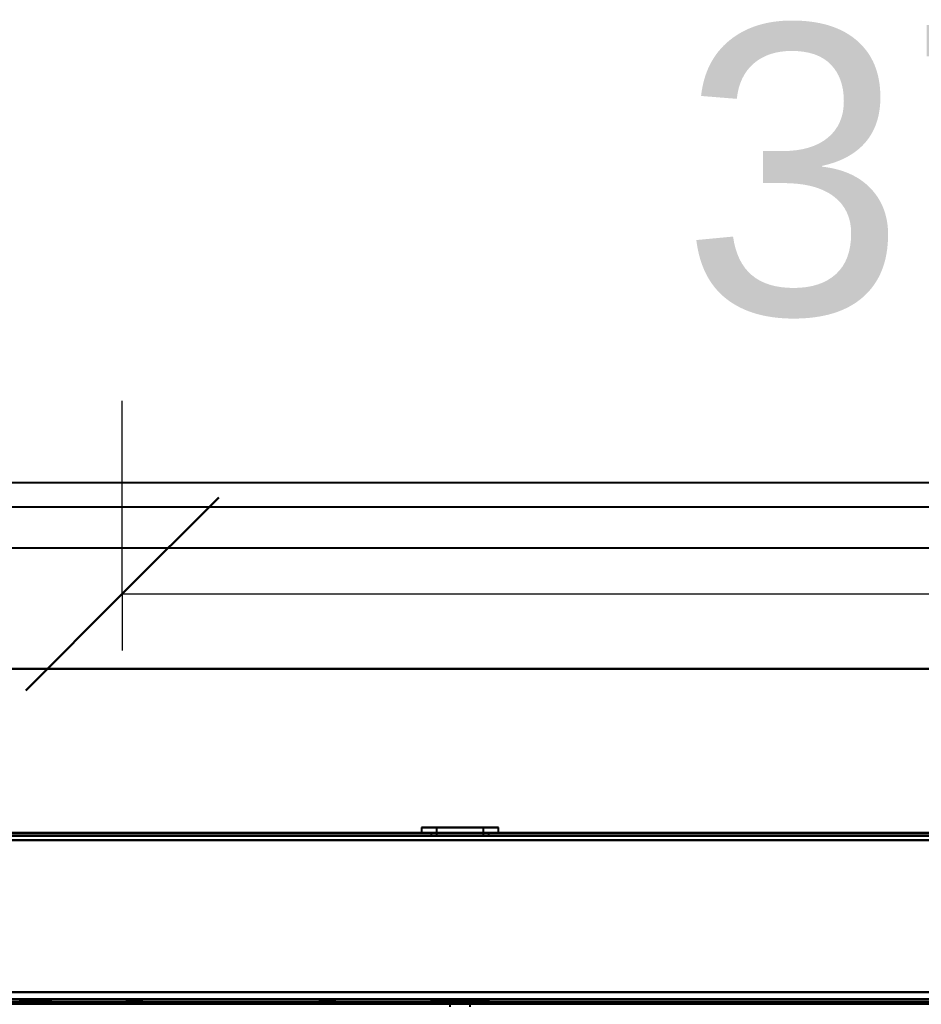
# Model space of a CAD drawing. Header units: millimetres. Extents: x -1321 to 1388, y -120 to 1267.
# Tile 83 of 88: x -391 to -204, y 1063 to 1267. Entities that reach past the tile are written whole.
import ezdxf

# ---------------------------------------------------------------- set-up
doc = ezdxf.new("R2010")
doc.units = ezdxf.units.MM
for name, color, linetype, lineweight in [('A-ANNO-DIMS', 211, 'Continuous', 30), ('A-ANNO-DIMS-20', 211, 'Continuous', 30), ('A-GENM', 13, 'Continuous', 40), ('G-IMPT', 8, 'Continuous', 40)]:
    doc.layers.add(name, color=color, linetype=linetype, lineweight=lineweight)
doc.styles.add('Arial_1', font='arial.ttf', dxfattribs={"height": 60})
doc.dimstyles.new('Linéaire', dxfattribs={"dimscale": 304.8, "dimtxt": 61.215564, "dimasz": 0.131234, "dimexe": 0.131234, "dimexo": 0.131234, "dimgap": 0.131234, "dimtad": 1, "dimdec": 0, "dimzin": 0, "dimdsep": 46, "dimtxsty": 'Arial_1', "dimblk1": 'OBLIQUE', "dimblk2": 'OBLIQUE', "dimsah": 1, "dimcen": 0.09, "dimazin": 0, "dimtfac": 1, "dimtdec": 4, "dimtix": 1, "dimtmove": 0, "dimatfit": 3, "dimfxl": 1, "dimtvp": 1, "dimtfill": 1, "dimtolj": 1, "dimtzin": 0, "dimarcsym": 2})

# ---------------------------------------------------------------- blocks, each defined once
blk = doc.blocks.new('Nexa Toit - 1000-768948-Droite')
at = {"layer": 'A-GENM'}
for p, q in [((490, 1170.87), (-490, 1170.87)), ((490, 1170.87), (-490, 1170.87)), ((490, 1165.87), (-490, 1165.87)), ((490, 1165.87), (-490, 1165.87)), ((490, 1157.37), (-490, 1157.37)), ((490, 1157.37), (-490, 1157.37)), ((-490, 1132.37), (490, 1132.37)), ((490, 1132.37), (-490, 1132.37)), ((490, 1132.37), (-490, 1132.37)), ((-490, 1132.37), (490, 1132.37)), ((490, 1098.37), (-490, 1098.37)), ((-490, 1098.37), (490, 1098.37))]:
    blk.add_line(p, q, dxfattribs=at)
blk = doc.blocks.new('NEXA 1500 CALQUES_dwg-769064-Droite')
at = {"layer": 'G-IMPT'}
for p, q in [((-307.95, 1099.47), (-307.95, 1098.37)), ((-307.95, 1099.47), (-307.95, 1098.37)), ((-292.66, 1099.47), (-307.95, 1099.47)), ((-292.66, 1099.47), (-307.95, 1099.47)), ((-307.95, 1099.47), (-292.66, 1099.47)), ((-307.95, 1099.47), (-292.66, 1099.47)), ((-292.05, 1099.47), (-307.34, 1099.47)), ((-292.05, 1099.47), (-307.34, 1099.47)), ((-307.34, 1099.47), (-292.05, 1099.47)), ((-307.34, 1099.47), (-292.05, 1099.47)), ((-304.85, 1099.47), (-304.85, 1097.87)), ((-304.85, 1099.47), (-304.85, 1097.87)), ((-295.52, 1099.47), (-304.85, 1099.47)), ((-295.52, 1099.47), (-304.85, 1099.47)), ((-304.85, 1099.47), (-295.52, 1099.47)), ((-304.85, 1099.47), (-295.52, 1099.47)), ((-295.15, 1099.47), (-304.48, 1099.47)), ((-295.15, 1099.47), (-304.48, 1099.47)), ((-304.48, 1099.47), (-295.15, 1099.47)), ((-304.48, 1099.47), (-295.15, 1099.47)), ((-295.15, 1097.87), (-295.15, 1099.47)), ((-295.15, 1097.87), (-295.15, 1099.47)), ((-292.05, 1098.37), (-292.05, 1099.47)), ((-292.05, 1098.37), (-292.05, 1099.47)), ((416.9, 1098.37), (-416.9, 1098.37)), ((-292.66, 1098.37), (-307.95, 1098.37)), ((-292.66, 1098.37), (-307.95, 1098.37)), ((-307.95, 1098.37), (-292.66, 1098.37)), ((-307.95, 1098.37), (-292.66, 1098.37)), ((-292.05, 1098.37), (-307.34, 1098.37)), ((-292.05, 1098.37), (-307.34, 1098.37)), ((-307.34, 1098.37), (-292.05, 1098.37)), ((-307.34, 1098.37), (-292.05, 1098.37)), ((-306, 1098.37), (-306, 1097.87)), ((-306, 1098.37), (-306, 1097.87)), ((-294, 1098.37), (-306, 1098.37)), ((-294, 1098.37), (-306, 1098.37)), ((-294, 1098.37), (-306, 1098.37)), ((-294, 1098.37), (-306, 1098.37)), ((-306, 1097.87), (-300, 1097.87)), ((-306, 1097.87), (-294, 1097.87)), ((-306, 1097.87), (-300, 1097.87)), ((-306, 1097.87), (-294, 1097.87)), ((-305.95, 1098.37), (-305.95, 1097.87)), ((-305.95, 1098.37), (-305.95, 1097.87)), ((-305.95, 1098.37), (-294.5, 1098.37)), ((-305.95, 1098.37), (-294.5, 1098.37)), ((-300, 1097.87), (-305.95, 1097.87)), ((-300, 1097.87), (-305.95, 1097.87)), ((-305.5, 1098.37), (-294.05, 1098.37)), ((-305.5, 1098.37), (-294.05, 1098.37)), ((-294.05, 1097.87), (-305.5, 1097.87)), ((-294.05, 1097.87), (-305.5, 1097.87)), ((-300, 1097.87), (-304.85, 1097.87)), ((-300, 1097.87), (-304.85, 1097.87)), ((-304.85, 1097.87), (-300, 1097.87)), ((-304.85, 1097.87), (-300, 1097.87)), ((-304.48, 1097.87), (-295.15, 1097.87)), ((-304.48, 1097.87), (-295.15, 1097.87)), ((-294.5, 1097.87), (-300, 1097.87)), ((-300, 1097.87), (-294, 1097.87)), ((-300, 1097.87), (-294, 1097.87)), ((-294.5, 1097.87), (-300, 1097.87)), ((-295.15, 1097.87), (-300, 1097.87)), ((-295.15, 1097.87), (-300, 1097.87)), ((-300, 1097.87), (-295.52, 1097.87)), ((-300, 1097.87), (-295.52, 1097.87)), ((-294.05, 1097.87), (-294.05, 1098.37)), ((-294.05, 1097.87), (-294.05, 1098.37)), ((-294, 1097.87), (-294, 1098.37)), ((-294, 1097.87), (-294, 1098.37)), ((416.9, 1063.37), (-416.9, 1063.37)), ((-416.4, 1063.37), (416.4, 1063.37)), ((416.4, 1062.87), (-416.4, 1062.87)), ((-391.25, 1063.87), (-391.25, 1063.37)), ((-391.25, 1063.87), (-384.75, 1063.87)), ((-391.25, 1063.87), (-384.75, 1063.87)), ((-391.25, 1063.87), (-384.75, 1063.87)), ((-391.25, 1063.87), (-384.75, 1063.87)), ((-384.75, 1063.87), (-391.25, 1063.87)), ((-384.75, 1063.87), (-391.25, 1063.87)), ((-384.75, 1063.87), (-391.25, 1063.87)), ((-384.75, 1063.87), (-391.25, 1063.87)), ((-391.25, 1063.37), (-384.75, 1063.37)), ((-391.25, 1063.37), (-388, 1063.37)), ((-391.25, 1063.37), (-384.75, 1063.37)), ((-391.25, 1063.37), (-388, 1063.37)), ((-388, 1063.37), (-391.25, 1063.37)), ((-388, 1063.37), (-391.25, 1063.37)), ((-388, 1063.37), (-384.75, 1063.37)), ((-388, 1063.37), (-384.75, 1063.37)), ((-384.75, 1063.37), (-388, 1063.37)), ((-384.75, 1063.37), (-388, 1063.37)), ((-384.75, 1063.37), (-384.75, 1063.87)), ((-384.75, 1063.37), (-384.75, 1063.87)), ((-369.1, 1063.87), (-369.1, 1063.37)), ((-369.1, 1063.87), (-365.9, 1063.87)), ((-369.1, 1063.87), (-365.9, 1063.87)), ((-365.9, 1063.87), (-369.1, 1063.87)), ((-365.9, 1063.87), (-369.1, 1063.87)), ((-369.1, 1063.37), (-365.9, 1063.37)), ((-369.1, 1063.37), (-367.5, 1063.37)), ((-367.5, 1063.37), (-369.1, 1063.37)), ((-367.5, 1063.37), (-365.9, 1063.37)), ((-365.9, 1063.37), (-367.5, 1063.37)), ((-365.9, 1063.37), (-365.9, 1063.87)), ((-329.1, 1063.87), (-329.1, 1063.37)), ((-329.1, 1063.87), (-325.9, 1063.87)), ((-329.1, 1063.87), (-325.9, 1063.87)), ((-325.9, 1063.87), (-329.1, 1063.87)), ((-325.9, 1063.87), (-329.1, 1063.87)), ((-329.1, 1063.37), (-325.9, 1063.37)), ((-329.1, 1063.37), (-327.5, 1063.37)), ((-327.5, 1063.37), (-329.1, 1063.37)), ((-327.5, 1063.37), (-325.9, 1063.37)), ((-325.9, 1063.37), (-327.5, 1063.37)), ((-325.9, 1063.37), (-325.9, 1063.87)), ((-306, 1063.87), (-306, 1063.37)), ((-306, 1063.87), (-306, 1063.37)), ((-294, 1063.87), (-306, 1063.87)), ((-294, 1063.87), (-306, 1063.87)), ((-306, 1063.87), (-294, 1063.87)), ((-306, 1063.87), (-294, 1063.87)), ((-294, 1063.87), (-306, 1063.87)), ((-294, 1063.87), (-306, 1063.87)), ((-306, 1063.87), (-294, 1063.87)), ((-306, 1063.87), (-294, 1063.87)), ((-294, 1063.37), (-306, 1063.37)), ((-294, 1063.37), (-306, 1063.37)), ((-306, 1063.37), (-294, 1063.37)), ((-306, 1063.37), (-294, 1063.37)), ((-306, 1063.37), (-294, 1063.37)), ((-306, 1063.37), (-300, 1063.37)), ((-300, 1063.37), (-306, 1063.37)), ((-304.45, 1063.87), (-304.45, 1063.37)), ((-304.45, 1063.87), (-304.45, 1063.37)), ((-304.45, 1063.87), (-300, 1063.87)), ((-300, 1063.87), (-304.45, 1063.87)), ((-304.45, 1063.87), (-300, 1063.87)), ((-300, 1063.87), (-304.45, 1063.87)), ((-304.45, 1063.37), (-300, 1063.37)), ((-295.89, 1063.37), (-304.45, 1063.37)), ((-295.89, 1063.37), (-304.45, 1063.37)), ((-304.45, 1063.37), (-300, 1063.37)), ((-304.11, 1063.87), (-295.55, 1063.87)), ((-304.11, 1063.87), (-295.55, 1063.87)), ((-300, 1063.37), (-304.11, 1063.37)), ((-300, 1063.37), (-304.11, 1063.37)), ((-302.55, 1063.87), (-302.55, 1063.37)), ((-302.55, 1063.87), (-302.55, 1063.37)), ((-302.55, 1063.87), (-300, 1063.87)), ((-302.55, 1063.87), (-300, 1063.87)), ((-300, 1063.87), (-302.55, 1063.87)), ((-300, 1063.87), (-302.55, 1063.87)), ((-302.55, 1063.37), (-297.64, 1063.37)), ((-302.55, 1063.37), (-297.64, 1063.37)), ((-300, 1063.37), (-302.55, 1063.37)), ((-300, 1063.37), (-302.55, 1063.37)), ((-297.45, 1063.87), (-302.36, 1063.87)), ((-297.45, 1063.87), (-302.36, 1063.87)), ((-302.36, 1063.37), (-300, 1063.37)), ((-302.36, 1063.37), (-300, 1063.37)), ((-302.1, 1063.37), (-302.1, 1062.37)), ((-302.1, 1063.37), (-302.1, 1062.37)), ((-302.1, 1063.37), (-297.9, 1063.37)), ((-302.1, 1063.37), (-297.9, 1063.37)), ((-302.1, 1063.37), (-297.9, 1063.37)), ((-302.1, 1063.37), (-297.9, 1063.37)), ((-300, 1063.37), (-302.1, 1063.37)), ((-300, 1063.37), (-302.1, 1063.37)), ((-300, 1063.37), (-302.1, 1063.37)), ((-300, 1063.37), (-302.1, 1063.37)), ((-300, 1063.87), (-295.89, 1063.87)), ((-295.55, 1063.87), (-300, 1063.87)), ((-300, 1063.87), (-295.89, 1063.87)), ((-295.55, 1063.87), (-300, 1063.87)), ((-300, 1063.87), (-297.45, 1063.87)), ((-300, 1063.87), (-297.45, 1063.87)), ((-297.64, 1063.87), (-300, 1063.87)), ((-297.64, 1063.87), (-300, 1063.87)), ((-300, 1063.37), (-295.55, 1063.37)), ((-295.55, 1063.37), (-300, 1063.37)), ((-300, 1063.37), (-294, 1063.37)), ((-295.55, 1063.37), (-300, 1063.37)), ((-294, 1063.37), (-300, 1063.37)), ((-300, 1063.37), (-295.55, 1063.37)), ((-300, 1063.37), (-297.45, 1063.37)), ((-300, 1063.37), (-297.45, 1063.37)), ((-297.45, 1063.37), (-300, 1063.37)), ((-297.45, 1063.37), (-300, 1063.37)), ((-297.9, 1063.37), (-300, 1063.37)), ((-297.9, 1063.37), (-300, 1063.37)), ((-299.1, 1063.87), (-299.1, 1063.37)), ((-299.1, 1063.87), (-295.9, 1063.87)), ((-299.1, 1063.87), (-295.9, 1063.87)), ((-295.9, 1063.87), (-299.1, 1063.87)), ((-295.9, 1063.87), (-299.1, 1063.87)), ((-299.1, 1063.37), (-295.9, 1063.37)), ((-299.1, 1063.37), (-297.5, 1063.37)), ((-297.5, 1063.37), (-299.1, 1063.37)), ((-297.9, 1062.37), (-297.9, 1063.37)), ((-297.9, 1062.37), (-297.9, 1063.37)), ((-297.5, 1063.37), (-295.9, 1063.37)), ((-295.9, 1063.37), (-297.5, 1063.37)), ((-297.45, 1063.37), (-297.45, 1063.87)), ((-297.45, 1063.37), (-297.45, 1063.87)), ((-295.9, 1063.37), (-295.9, 1063.87)), ((-295.55, 1063.37), (-295.55, 1063.87)), ((-295.55, 1063.37), (-295.55, 1063.87)), ((-294, 1063.37), (-294, 1063.87)), ((-294, 1063.37), (-294, 1063.87))]:
    blk.add_line(p, q, dxfattribs=at)
at = {"layer": 'G-IMPT', "flags": 128}
for points in [[(-416.9, 1098.37), (-208.45, 1098.37), (0, 1098.37), (208.45, 1098.37), (416.9, 1098.37)], [(416.9, 1098.37), (208.45, 1098.37), (0, 1098.37), (-208.45, 1098.37), (-416.9, 1098.37)], [(-416.9, 1098.37), (-208.45, 1098.37), (0, 1098.37), (208.45, 1098.37), (416.9, 1098.37)], [(416.9, 1098.37), (208.45, 1098.37), (0, 1098.37), (-208.45, 1098.37), (-416.9, 1098.37)], [(416.9, 1097.87), (208.45, 1097.87), (0, 1097.87), (-208.45, 1097.87), (-416.9, 1097.87)], [(-416.9, 1097.87), (-208.45, 1097.87), (0, 1097.87), (208.45, 1097.87), (416.9, 1097.87)], [(416.9, 1097.77), (208.45, 1097.77), (0, 1097.77), (-208.45, 1097.77), (-416.9, 1097.77)], [(-416.9, 1097.77), (-208.45, 1097.77), (0, 1097.77), (208.45, 1097.77), (416.9, 1097.77)], [(-416.9, 1097.77), (-208.45, 1097.77), (0, 1097.77), (208.45, 1097.77), (416.9, 1097.77)], [(416.9, 1097.77), (208.45, 1097.77), (0, 1097.77), (-208.45, 1097.77), (-416.9, 1097.77)], [(416.9, 1097.77), (208.45, 1097.77), (0, 1097.77), (-208.45, 1097.77), (-416.9, 1097.77)], [(-416.9, 1097.77), (-208.45, 1097.77), (0, 1097.77), (208.45, 1097.77), (416.9, 1097.77)], [(416.5, 1097.87), (208.25, 1097.87), (0, 1097.87), (-208.25, 1097.87), (-416.5, 1097.87)], [(-416.5, 1097.87), (-208.25, 1097.87), (0, 1097.87), (208.25, 1097.87), (416.5, 1097.87)], [(-416.5, 1097.87), (-208.25, 1097.87), (0, 1097.87), (208.25, 1097.87), (416.5, 1097.87)], [(416.5, 1097.87), (208.25, 1097.87), (0, 1097.87), (-208.25, 1097.87), (-416.5, 1097.87)], [(-416.4, 1096.87), (-208.2, 1096.87), (0, 1096.87), (208.2, 1096.87), (416.4, 1096.87)], [(416.4, 1096.87), (208.2, 1096.87), (0, 1096.87), (-208.2, 1096.87), (-416.4, 1096.87)], [(-416.4, 1096.87), (-208.2, 1096.87), (0, 1096.87), (208.2, 1096.87), (416.4, 1096.87)], [(416.4, 1096.87), (208.2, 1096.87), (0, 1096.87), (-208.2, 1096.87), (-416.4, 1096.87)], [(416.4, 1096.87), (208.2, 1096.87), (0, 1096.87), (-208.2, 1096.87), (-416.4, 1096.87)], [(416.4, 1096.87), (208.2, 1096.87), (0, 1096.87), (-208.2, 1096.87), (-416.4, 1096.87)], [(-416.4, 1096.87), (-208.2, 1096.87), (0, 1096.87), (208.2, 1096.87), (416.4, 1096.87)], [(-416.4, 1096.87), (-208.2, 1096.87), (0, 1096.87), (208.2, 1096.87), (416.4, 1096.87)], [(416.9, 1065.37), (208.45, 1065.37), (0, 1065.37), (-208.45, 1065.37), (-416.9, 1065.37)], [(-416.9, 1065.37), (-208.45, 1065.37), (0, 1065.37), (208.45, 1065.37), (416.9, 1065.37)], [(-416.9, 1065.37), (-208.45, 1065.37), (0, 1065.37), (208.45, 1065.37), (416.9, 1065.37)], [(416.9, 1065.37), (208.45, 1065.37), (0, 1065.37), (-208.45, 1065.37), (-416.9, 1065.37)], [(416.4, 1065.37), (208.2, 1065.37), (0, 1065.37), (-208.2, 1065.37), (-416.4, 1065.37)], [(-416.4, 1065.37), (-208.2, 1065.37), (0, 1065.37), (208.2, 1065.37), (416.4, 1065.37)], [(-416.4, 1065.37), (-208.2, 1065.37), (0, 1065.37), (208.2, 1065.37), (416.4, 1065.37)], [(416.4, 1065.37), (208.2, 1065.37), (0, 1065.37), (-208.2, 1065.37), (-416.4, 1065.37)], [(416.9, 1063.37), (208.45, 1063.37), (0, 1063.37), (-208.45, 1063.37), (-416.9, 1063.37)], [(-416.9, 1063.37), (-208.45, 1063.37), (0, 1063.37), (208.45, 1063.37), (416.9, 1063.37)], [(-416.9, 1063.37), (-208.45, 1063.37), (0, 1063.37), (208.45, 1063.37), (416.9, 1063.37)], [(416.9, 1063.37), (208.45, 1063.37), (0, 1063.37), (-208.45, 1063.37), (-416.9, 1063.37)], [(416.4, 1063.97), (208.2, 1063.97), (0, 1063.97), (-208.2, 1063.97), (-416.4, 1063.97)], [(-416.4, 1063.97), (-208.2, 1063.97), (0, 1063.97), (208.2, 1063.97), (416.4, 1063.97)], [(-416.4, 1063.97), (-208.2, 1063.97), (0, 1063.97), (208.2, 1063.97), (416.4, 1063.97)], [(416.4, 1063.97), (208.2, 1063.97), (0, 1063.97), (-208.2, 1063.97), (-416.4, 1063.97)], [(416.4, 1063.37), (208.2, 1063.37), (0, 1063.37), (-208.2, 1063.37), (-416.4, 1063.37)], [(-416.4, 1063.37), (-208.2, 1063.37), (0, 1063.37), (208.2, 1063.37), (416.4, 1063.37)], [(416.4, 1063.37), (208.2, 1063.37), (0, 1063.37), (-208.2, 1063.37), (-416.4, 1063.37)], [(-416.4, 1063.37), (-208.2, 1063.37), (0, 1063.37), (208.2, 1063.37), (416.4, 1063.37)], [(-416.4, 1063.37), (-208.2, 1063.37), (0, 1063.37), (208.2, 1063.37), (416.4, 1063.37)], [(416.4, 1063.37), (208.2, 1063.37), (0, 1063.37), (-208.2, 1063.37), (-416.4, 1063.37)], [(-416.4, 1063.37), (-208.2, 1063.37), (0, 1063.37), (208.2, 1063.37), (416.4, 1063.37)], [(416.4, 1063.37), (208.2, 1063.37), (0, 1063.37), (-208.2, 1063.37), (-416.4, 1063.37)]]:
    blk.add_lwpolyline(points, dxfattribs=at)
blk = doc.blocks.new('DIMBLOCK2-Droite')
at = {"layer": 'A-ANNO-DIMS-20'}
for p, q in [((-370, 1147.89), (-370, 1187.89)), ((0, 1147.89), (0, 1187.89)), ((-370, 1147.89), (0, 1147.89)), ((-370, 1147.89), (-370, 1136.17)), ((0, 1147.89), (0, 1136.17))]:
    blk.add_line(p, q, dxfattribs=at)
at = {"layer": 'A-ANNO-DIMS-20', "lineweight": 50}
for p, q in [((-370, 1147.89), (-350, 1167.89)), ((0, 1147.89), (20, 1167.89)), ((-370, 1147.89), (-390, 1127.89)), ((0, 1147.89), (-20, 1127.89))]:
    blk.add_line(p, q, dxfattribs=at)
at = {"layer": 'A-ANNO-DIMS-20', "color": 0, "insert": (-254.22, 1265.78), "char_height": 60, "width": 166.1296, "attachment_point": 1, "line_spacing_factor": 0.941778, "style": 'Arial_1', "bg_fill": 3, "box_fill_scale": 1.25, "bg_fill_color": 256, "bg_fill_true_color": 13158600, "bg_fill_transparency": 0}
blk.add_mtext('370', dxfattribs=at)
blk = doc.blocks.new('_Oblique')
at = {"color": 0, "linetype": 'ByBlock', "lineweight": -2}
blk.add_line((-0.5, -0.5), (0.5, 0.5), dxfattribs=at)

msp = doc.modelspace()

# ---------------------------------------------------------------- block references
at = {"layer": 'A-GENM'}
msp.add_blockref('Nexa Toit - 1000-768948-Droite', (0, 0), dxfattribs=at)
at = {"layer": 'G-IMPT'}
msp.add_blockref('NEXA 1500 CALQUES_dwg-769064-Droite', (0, 0), dxfattribs=at)

# ---------------------------------------------------------------- next in the draw order: dimensions: what is measured, and where the dimension line sits
at = {"layer": 'A-ANNO-DIMS'}
dim = msp.add_linear_dim(base=(0, 1147.89), p1=(-370, 1176.17), p2=(0, 1176.17), dimstyle='Linéaire', override={"dimpost": '<>', "dimfxl": 370}, dxfattribs=at)
dim.commit()
dim.dimension.update_dxf_attribs({"geometry": 'DIMBLOCK2-Droite', "text_midpoint": (-185, 1218.54)})

doc.saveas('drawing.dxf')
